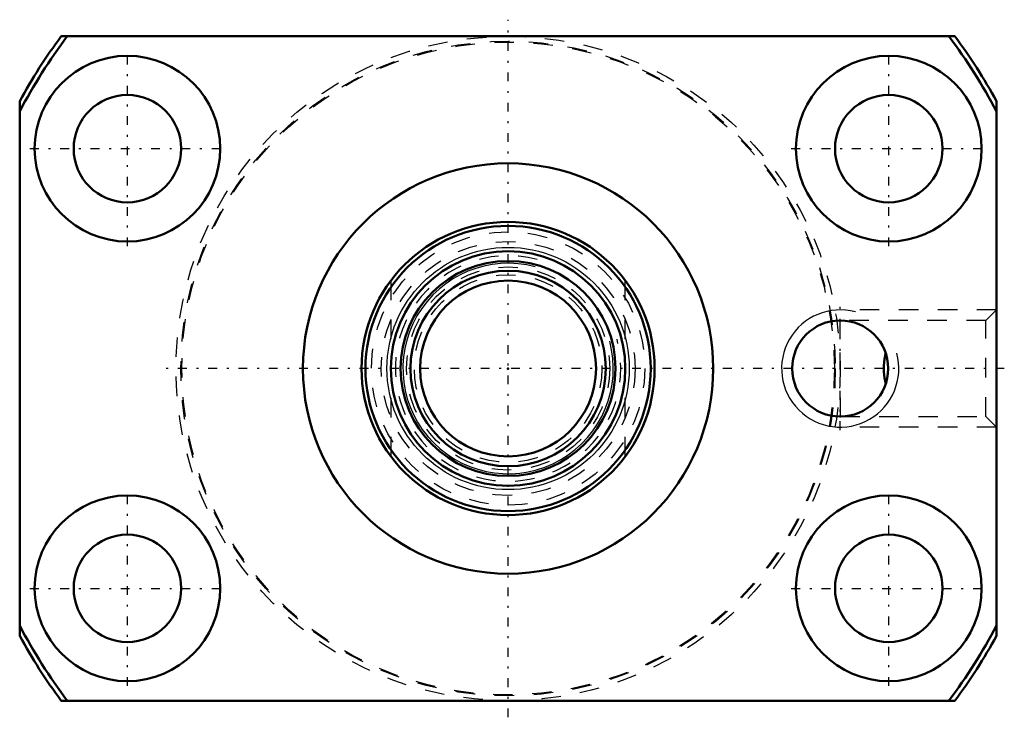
# Model space of a CAD drawing. Header units: millimetres. Extents: x -25 to 25.4, y -17.8 to 17.8.
import ezdxf

# ---------------------------------------------------------------- set-up
doc = ezdxf.new("R2010")
doc.units = ezdxf.units.MM
doc.linetypes.add('Center', pattern=[1.5, 0.45, -0.5, 0.05, -0.5])
doc.linetypes.add('Dashed', pattern=[2, 1, -1])
for name, color, linetype, lineweight in [('2d ConnectionPoints', 7, 'Continuous', 50), ('AM_0', 7, 'Continuous', 50), ('AM_4', 3, 'Continuous', 25), ('AM_5', 3, 'Continuous', 25), ('AM_7', 7, 'Center', 25), ('AM_9', 6, 'Dashed', 25)]:
    doc.layers.add(name, color=color, linetype=linetype, lineweight=lineweight)

# ---------------------------------------------------------------- blocks, each defined once
blk = doc.blocks.new('1_BNK_1408_2_5RRG0_521LC5YRR0_Nut_0_in_BNK1408_2_5RRG0_521LC5Y_242_50__2')
at = {"layer": 'AM_0'}
for p, q in [((22.875, 17), (-22.875, 17)), ((-25, 13.684), (-25, -13.684)), ((25, -13.684), (25, 13.684)), ((19.324, 0.757), (19.331, 0.783)), ((-22.875, -17), (22.875, -17))]:
    blk.add_line(p, q, dxfattribs=at)
blk.add_lwpolyline([(19.331, -0.783), (19.269, -0.485), (19.241, -0.166), (19.24, 0.151), (19.268, 0.473), (19.324, 0.757)], dxfattribs=at)
for centre, radius in [((-19.486, 11.25), 4.75), ((19.486, 11.25), 4.75), ((-19.486, 11.25), 2.75), ((19.486, 11.25), 2.75), ((0, 0), 10.5), ((17, 0), 2.458), ((-19.486, -11.25), 4.75), ((19.486, -11.25), 4.75), ((-19.486, -11.25), 2.75), ((19.486, -11.25), 2.75)]:
    blk.add_circle(centre, radius, dxfattribs=at)
for radius, start, end in [(28.5, 143.381, 151.3056), (28.25, 143.0032, 152.2461), (28.25, 27.7539, 36.9968), (28.5, 28.6944, 36.619), (28.25, 207.7539, 216.9968), (28.25, 323.0032, 332.2461), (28.5, 208.6944, 216.619), (28.5, 323.381, 331.3056)]:
    blk.add_arc((0, 0), radius, start, end, dxfattribs=at)
at = {"layer": 'AM_5', "linetype": 'Dashed'}
for p, q in [((25, 3), (17, 3)), ((17, 1.5), (17, 3)), ((17, -1.5), (17, -3)), ((25, -3), (17, -3))]:
    blk.add_line(p, q, dxfattribs=at)
at = {"layer": 'AM_5'}
blk.add_arc((17, 0), 3, 75, 15, dxfattribs=at)
at = {"layer": 'AM_7'}
for p, q in [((0, -17.85), (0, 17.85)), ((-19.486, 6.262), (-19.486, 16.238)), ((19.486, 6.262), (19.486, 16.238)), ((-24.473, 11.25), (-14.498, 11.25)), ((14.498, 11.25), (24.473, 11.25)), ((17, -3.15), (17, 3.15)), ((25.4, 0), (-17.85, 0)), ((-19.486, -16.238), (-19.486, -6.263)), ((19.486, -16.238), (19.486, -6.263)), ((-24.473, -11.25), (-14.498, -11.25)), ((14.498, -11.25), (24.473, -11.25))]:
    blk.add_line(p, q, dxfattribs=at)
at = {"layer": 'AM_9'}
for p, q in [((25, 3), (24.459, 2.459)), ((24.459, 2.459), (17, 2.459)), ((24.459, -2.459), (24.459, 2.459)), ((17, -2.459), (24.459, -2.459)), ((24.459, -2.459), (25, -3))]:
    blk.add_line(p, q, dxfattribs=at)
for radius in [17, 16.75, 16.7]:
    blk.add_circle((0, 0), radius, dxfattribs=at)
blk = doc.blocks.new('2_BNK_1408_2_5RRG0_521LC5Y_Shaft_0_in_BNK1408_2_5RRG0_521LC5Y_242_50__2')
at = {"layer": 'AM_0'}
for radius in [7.5, 7.3, 6, 5.5, 5, 4.5]:
    blk.add_circle((0, 0), radius, dxfattribs=at)
at = {"layer": 'AM_4'}
blk.add_circle((0, 0), 6.2, dxfattribs=at)
at = {"layer": 'AM_5', "linetype": 'Dashed'}
blk.add_arc((0, 0), 5.773, 75, 15, dxfattribs=at)
at = {"layer": 'AM_5'}
blk.add_arc((0, 0), 5.386, 75, 15, dxfattribs=at)
at = {"layer": 'AM_9'}
for p, q in [((-6, 4.5), (-6, -4.5)), ((6, -4.5), (6, 4.5))]:
    blk.add_line(p, q, dxfattribs=at)
for radius in [7, 6.5, 5.2, 4.8]:
    blk.add_circle((0, 0), radius, dxfattribs=at)

msp = doc.modelspace()

# ---------------------------------------------------------------- linework, layer by layer
at = {"layer": '2d ConnectionPoints'}
msp.add_point((0, 0), dxfattribs=at)
msp.add_point((0, 0), dxfattribs=at)

# ---------------------------------------------------------------- block references
for name in ['1_BNK_1408_2_5RRG0_521LC5YRR0_Nut_0_in_BNK1408_2_5RRG0_521LC5Y_242_50__2', '2_BNK_1408_2_5RRG0_521LC5Y_Shaft_0_in_BNK1408_2_5RRG0_521LC5Y_242_50__2']:
    msp.add_blockref(name, (0, 0))

doc.saveas('drawing.dxf')
